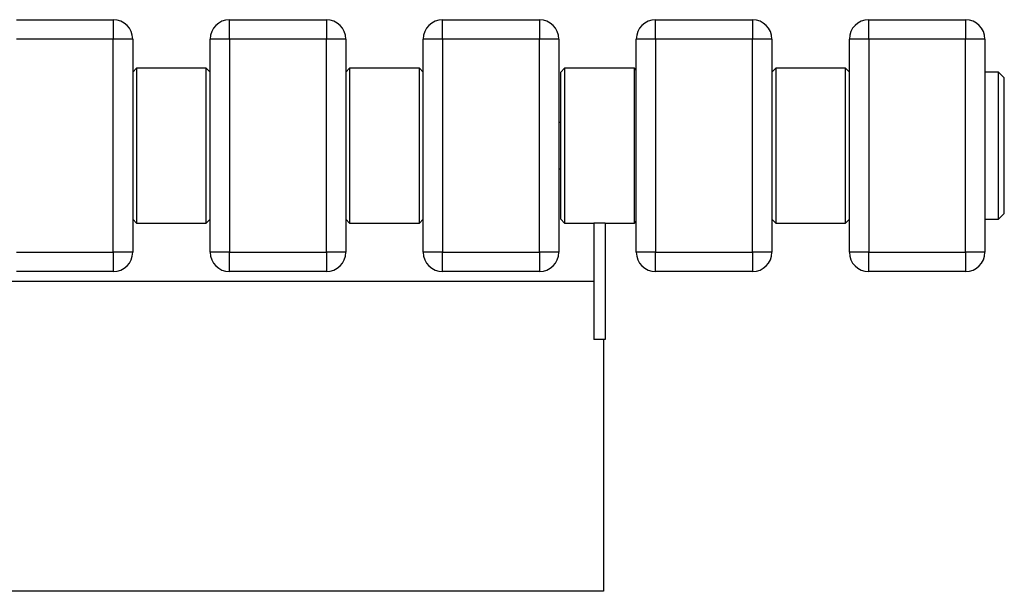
# Model space of a CAD drawing. Header units: millimetres. Extents: x 115 to 2823, y 107 to 1446.
# Tile 7 of 7: x 2569 to 2823, y 1299 to 1446. Entities that reach past the tile are written whole.
import ezdxf

# ---------------------------------------------------------------- set-up
doc = ezdxf.new("R2010")
doc.units = ezdxf.units.MM

msp = doc.modelspace()

# ---------------------------------------------------------------- linework, layer by layer
at = {"color": 7, "linetype": 'Continuous', "lineweight": 25}
for p, q in [((2568.372, 1446.037), (2593.372, 1446.037)), ((2593.372, 1446.037), (2593.372, 1441.037)), ((2623.372, 1441.037), (2623.372, 1446.037)), ((2623.372, 1446.037), (2648.372, 1446.037)), ((2648.372, 1446.037), (2648.372, 1441.037)), ((2678.372, 1441.037), (2678.372, 1446.037)), ((2678.372, 1446.037), (2703.372, 1446.037)), ((2703.372, 1446.037), (2703.372, 1441.037)), ((2733.372, 1441.037), (2733.372, 1446.037)), ((2733.372, 1446.037), (2758.372, 1446.037)), ((2758.372, 1446.037), (2758.372, 1441.037)), ((2788.372, 1441.037), (2788.372, 1446.037)), ((2788.372, 1446.037), (2813.372, 1446.037)), ((2813.372, 1446.037), (2813.372, 1441.037)), ((2593.372, 1441.037), (2568.372, 1441.037)), ((2593.372, 1386.037), (2593.372, 1441.037)), ((2598.372, 1441.037), (2593.372, 1441.037)), ((2598.372, 1441.037), (2598.372, 1386.037)), ((2623.372, 1441.037), (2618.372, 1441.037)), ((2618.372, 1386.037), (2618.372, 1441.037)), ((2623.372, 1441.037), (2623.372, 1386.037)), ((2648.372, 1441.037), (2623.372, 1441.037)), ((2648.372, 1386.037), (2648.372, 1441.037)), ((2653.372, 1441.037), (2648.372, 1441.037)), ((2653.372, 1441.037), (2653.372, 1386.037)), ((2678.372, 1441.037), (2673.372, 1441.037)), ((2673.372, 1386.037), (2673.372, 1441.037)), ((2703.372, 1441.037), (2678.372, 1441.037)), ((2678.372, 1441.037), (2678.372, 1386.037)), ((2703.372, 1386.037), (2703.372, 1441.037)), ((2708.372, 1441.037), (2703.372, 1441.037)), ((2708.372, 1441.037), (2708.372, 1386.037)), ((2733.372, 1441.037), (2728.372, 1441.037)), ((2728.372, 1386.037), (2728.372, 1441.037)), ((2758.372, 1441.037), (2733.372, 1441.037)), ((2733.372, 1441.037), (2733.372, 1386.037)), ((2758.372, 1386.037), (2758.372, 1441.037)), ((2763.372, 1441.037), (2758.372, 1441.037)), ((2763.372, 1441.037), (2763.372, 1386.037)), ((2788.372, 1441.037), (2783.372, 1441.037)), ((2783.372, 1386.037), (2783.372, 1441.037)), ((2813.372, 1441.037), (2788.372, 1441.037)), ((2788.372, 1441.037), (2788.372, 1386.037)), ((2813.372, 1386.037), (2813.372, 1441.037)), ((2818.372, 1441.037), (2813.372, 1441.037)), ((2818.372, 1441.037), (2818.372, 1386.037)), ((2599.372, 1433.537), (2598.372, 1432.537)), ((2617.372, 1433.537), (2599.372, 1433.537)), ((2599.372, 1433.537), (2599.372, 1393.537)), ((2618.372, 1432.537), (2617.372, 1433.537)), ((2617.372, 1393.537), (2617.372, 1433.537)), ((2654.372, 1433.537), (2653.372, 1432.537)), ((2672.372, 1433.537), (2654.372, 1433.537)), ((2654.372, 1433.537), (2654.372, 1393.537)), ((2673.372, 1432.537), (2672.372, 1433.537)), ((2672.372, 1393.537), (2672.372, 1433.537)), ((2709.872, 1433.537), (2708.872, 1432.537)), ((2727.872, 1433.537), (2709.872, 1433.537)), ((2709.872, 1433.537), (2709.872, 1413.537)), ((2728.372, 1433.037), (2727.872, 1433.537)), ((2727.872, 1413.537), (2727.872, 1433.537)), ((2764.372, 1433.537), (2763.372, 1432.537)), ((2782.372, 1433.537), (2764.372, 1433.537)), ((2764.372, 1433.537), (2764.372, 1393.537)), ((2783.372, 1432.537), (2782.372, 1433.537)), ((2782.372, 1393.537), (2782.372, 1433.537)), ((2708.872, 1413.537), (2708.872, 1432.537)), ((2821.872, 1432.537), (2818.372, 1432.537)), ((2823.372, 1431.037), (2821.872, 1432.537)), ((2821.872, 1394.537), (2821.872, 1432.537)), ((2823.372, 1396.037), (2823.372, 1431.037)), ((2708.872, 1419.537), (2708.372, 1419.537)), ((2708.872, 1394.537), (2708.872, 1413.537)), ((2709.872, 1413.537), (2709.872, 1393.537)), ((2727.872, 1393.537), (2727.872, 1413.537)), ((2708.372, 1407.537), (2708.872, 1407.537)), ((2821.872, 1394.537), (2823.372, 1396.037)), ((2598.372, 1394.537), (2599.372, 1393.537)), ((2599.372, 1393.537), (2617.372, 1393.537)), ((2617.372, 1393.537), (2618.372, 1394.537)), ((2653.372, 1394.537), (2654.372, 1393.537)), ((2654.372, 1393.537), (2672.372, 1393.537)), ((2672.372, 1393.537), (2673.372, 1394.537)), ((2708.872, 1394.537), (2709.872, 1393.537)), ((2709.872, 1393.537), (2717.372, 1393.537)), ((2720.372, 1393.537), (2717.372, 1393.537)), ((2717.372, 1393.537), (2717.372, 1363.537)), ((2720.372, 1393.537), (2727.872, 1393.537)), ((2720.372, 1393.537), (2720.372, 1363.537)), ((2727.872, 1393.537), (2728.372, 1394.037)), ((2763.372, 1394.537), (2764.372, 1393.537)), ((2764.372, 1393.537), (2782.372, 1393.537)), ((2782.372, 1393.537), (2783.372, 1394.537)), ((2818.372, 1394.537), (2821.872, 1394.537)), ((2568.372, 1386.037), (2593.372, 1386.037)), ((2593.372, 1386.037), (2593.372, 1381.037)), ((2598.372, 1386.037), (2593.372, 1386.037)), ((2623.372, 1386.037), (2618.372, 1386.037)), ((2623.372, 1381.037), (2623.372, 1386.037)), ((2623.372, 1386.037), (2648.372, 1386.037)), ((2648.372, 1386.037), (2648.372, 1381.037)), ((2653.372, 1386.037), (2648.372, 1386.037)), ((2678.372, 1386.037), (2673.372, 1386.037)), ((2678.372, 1381.037), (2678.372, 1386.037)), ((2678.372, 1386.037), (2703.372, 1386.037)), ((2703.372, 1386.037), (2703.372, 1381.037)), ((2708.372, 1386.037), (2703.372, 1386.037)), ((2733.372, 1386.037), (2728.372, 1386.037)), ((2733.372, 1381.037), (2733.372, 1386.037)), ((2733.372, 1386.037), (2758.372, 1386.037)), ((2758.372, 1386.037), (2758.372, 1381.037)), ((2763.372, 1386.037), (2758.372, 1386.037)), ((2788.372, 1386.037), (2783.372, 1386.037)), ((2788.372, 1381.037), (2788.372, 1386.037)), ((2788.372, 1386.037), (2813.372, 1386.037)), ((2813.372, 1386.037), (2813.372, 1381.037)), ((2818.372, 1386.037), (2813.372, 1386.037)), ((2593.372, 1381.037), (2568.372, 1381.037)), ((2648.372, 1381.037), (2623.372, 1381.037)), ((2703.372, 1381.037), (2678.372, 1381.037)), ((2758.372, 1381.037), (2733.372, 1381.037)), ((2813.372, 1381.037), (2788.372, 1381.037)), ((2445.122, 1378.537), (2717.372, 1378.537)), ((2720.372, 1363.537), (2717.372, 1363.537)), ((2719.872, 1363.537), (2719.872, 1298.537)), ((2719.872, 1298.537), (2166.872, 1298.537))]:
    msp.add_line(p, q, dxfattribs=at)
for centre, start, end in [((2593.372, 1441.037), 0, 90), ((2623.372, 1441.037), 90, 180), ((2648.372, 1441.037), 0, 90), ((2678.372, 1441.037), 90, 180), ((2703.372, 1441.037), 0, 90), ((2733.372, 1441.037), 90, 180), ((2758.372, 1441.037), 0, 90), ((2788.372, 1441.037), 90, 180), ((2813.372, 1441.037), 0, 90), ((2593.372, 1386.037), 270, 0), ((2623.372, 1386.037), 180, 270), ((2648.372, 1386.037), 270, 0), ((2678.372, 1386.037), 180, 270), ((2703.372, 1386.037), 270, 0), ((2733.372, 1386.037), 180, 270), ((2758.372, 1386.037), 270, 0), ((2788.372, 1386.037), 180, 270), ((2813.372, 1386.037), 270, 0)]:
    msp.add_arc(centre, 5, start, end, dxfattribs=at)

doc.saveas('drawing.dxf')
